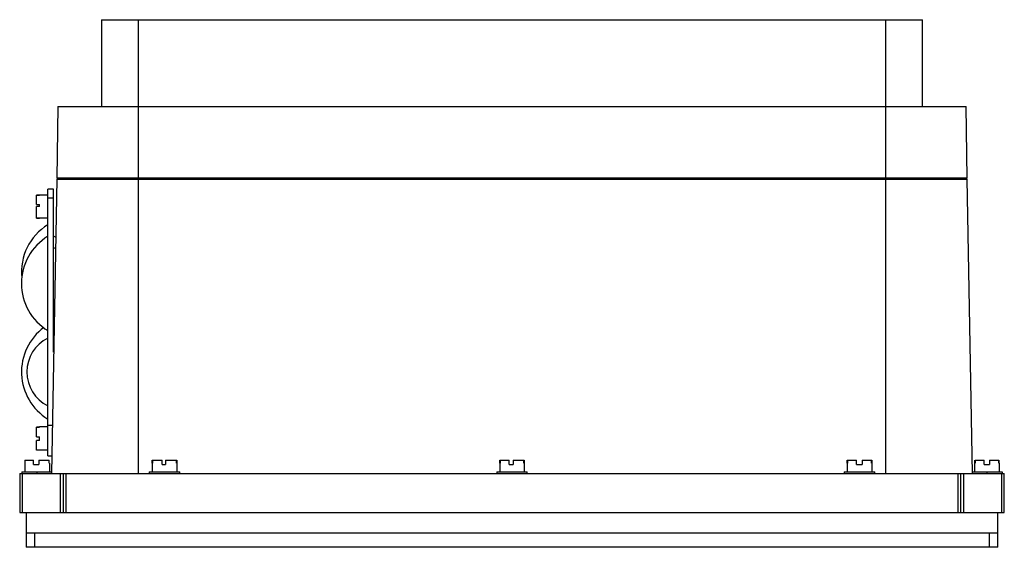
# Model space of a CAD drawing. Header units: millimetres. Extents: x 49 to 389, y 213 to 395.
import ezdxf

# ---------------------------------------------------------------- set-up
doc = ezdxf.new("R2010")
doc.units = ezdxf.units.MM
doc.header["$LTSCALE"] = 39.621752
doc.layers.get('0').update_dxf_attribs({"linetype": 'CONTINUOUS'})

msp = doc.modelspace()

# ---------------------------------------------------------------- linework, layer by layer
at = {"color": 7, "linetype": 'Continuous'}
for p, q in [((76.83, 394.92), (76.83, 364.92)), ((76.83, 394.92), (360.39, 394.92)), ((89.61, 364.92), (89.61, 394.92)), ((347.61, 394.92), (347.61, 364.92)), ((360.39, 364.92), (360.39, 394.92)), ((61.83, 364.92), (61.4, 340.22)), ((61.83, 364.92), (375.39, 364.92)), ((89.61, 238.42), (89.61, 364.92)), ((347.61, 364.92), (347.61, 238.42)), ((375.82, 340.22), (375.39, 364.92)), ((375.82, 340.22), (61.4, 340.22)), ((64.39, 340.22), (64.38, 339.92)), ((217.36, 340.22), (217.36, 339.92)), ((219.86, 340.22), (219.86, 339.92)), ((372.84, 339.92), (372.83, 340.22)), ((61.38, 339.92), (59.61, 238.42)), ((61.38, 339.92), (375.84, 339.92)), ((377.61, 238.42), (375.84, 339.92)), ((54.44, 331.22), (54.44, 334.38)), ((55.44, 334.38), (54.44, 334.38)), ((54.44, 334.34), (55.44, 334.34)), ((55.44, 334.31), (54.44, 334.31)), ((55.44, 334.31), (55.44, 334.42)), ((58.34, 334.42), (55.44, 334.42)), ((58.34, 244.42), (58.34, 336.42)), ((60.34, 336.42), (58.34, 336.42)), ((58.34, 333.42), (60.34, 333.42)), ((60.34, 280.24), (60.34, 336.42)), ((54.44, 331.22), (55.44, 331.22)), ((54.44, 326.45), (54.44, 330.44)), ((55.44, 330.44), (54.44, 330.44)), ((55.44, 330.44), (55.44, 331.22)), ((54.44, 326.52), (55.44, 326.52)), ((55.44, 326.5), (54.44, 326.5)), ((54.44, 326.45), (55.44, 326.45)), ((55.44, 326.42), (55.44, 326.52)), ((58.34, 326.42), (55.44, 326.42)), ((61.03, 319.95), (60.34, 320.21)), ((60.96, 315.98), (60.34, 316.21)), ((60.54, 291.7), (60.34, 291.63)), ((60.44, 285.67), (60.34, 285.71)), ((54.44, 251.02), (54.44, 254.37)), ((54.44, 254.37), (55.44, 254.37)), ((55.44, 254.31), (54.44, 254.31)), ((55.44, 254.31), (55.44, 254.42)), ((58.34, 254.42), (55.44, 254.42)), ((59.9, 254.92), (58.34, 254.92)), ((54.44, 251.02), (55.44, 251.02)), ((54.44, 246.46), (54.44, 249.81)), ((55.44, 249.81), (54.44, 249.81)), ((55.44, 249.81), (55.44, 251.02)), ((54.44, 246.52), (55.44, 246.52)), ((55.44, 246.46), (54.44, 246.46)), ((55.44, 246.42), (55.44, 246.52)), ((58.34, 246.42), (55.44, 246.42)), ((50.36, 241.92), (50.36, 238.92)), ((50.36, 241.92), (50.44, 241.92)), ((50.44, 242.92), (50.44, 241.92)), ((50.44, 242.92), (53.43, 242.92)), ((50.49, 241.92), (50.49, 242.92)), ((53.43, 241.42), (53.43, 242.92)), ((53.43, 241.42), (55.18, 241.42)), ((55.18, 242.92), (55.18, 241.42)), ((55.18, 242.92), (58.78, 242.92)), ((58.34, 244.42), (59.72, 244.42)), ((58.73, 242.92), (58.73, 241.92)), ((58.78, 241.92), (58.78, 242.92)), ((58.78, 241.92), (58.86, 241.92)), ((58.86, 241.92), (58.86, 238.92)), ((94.36, 241.92), (94.36, 238.92)), ((94.36, 241.92), (94.45, 241.92)), ((94.39, 241.92), (94.39, 242.92)), ((94.39, 242.92), (97.86, 242.92)), ((94.45, 242.92), (94.45, 241.92)), ((97.86, 241.42), (97.86, 242.92)), ((97.86, 241.42), (98.95, 241.42)), ((98.95, 242.92), (98.95, 241.42)), ((98.95, 242.92), (102.83, 242.92)), ((102.77, 241.92), (102.77, 242.92)), ((102.77, 241.92), (102.86, 241.92)), ((102.83, 242.92), (102.83, 241.92)), ((102.86, 241.92), (102.86, 238.92)), ((214.36, 241.92), (214.52, 241.92)), ((214.36, 241.92), (214.36, 238.92)), ((214.39, 242.92), (217.63, 242.92)), ((214.39, 241.92), (214.39, 242.92)), ((214.52, 242.92), (214.52, 241.92)), ((217.63, 241.42), (217.63, 242.92)), ((217.63, 241.42), (218.99, 241.42)), ((218.99, 242.92), (222.83, 242.92)), ((218.99, 242.92), (218.99, 241.42)), ((222.7, 241.92), (222.7, 242.92)), ((222.7, 241.92), (222.86, 241.92)), ((222.83, 242.92), (222.83, 241.92)), ((222.86, 241.92), (222.86, 238.92)), ((334.36, 241.92), (334.5, 241.92)), ((334.36, 241.92), (334.36, 238.92)), ((334.39, 242.92), (337.62, 242.92)), ((334.39, 241.92), (334.39, 242.92)), ((334.5, 242.92), (334.5, 241.92)), ((337.62, 241.42), (337.62, 242.92)), ((337.62, 241.42), (339.57, 241.42)), ((339.57, 242.92), (342.83, 242.92)), ((339.57, 242.92), (339.57, 241.42)), ((342.73, 241.92), (342.73, 242.92)), ((342.73, 241.92), (342.86, 241.92)), ((342.83, 242.92), (342.83, 241.92)), ((342.86, 241.92), (342.86, 238.92)), ((378.36, 241.92), (378.51, 241.92)), ((378.36, 241.92), (378.36, 238.92)), ((378.49, 241.92), (378.49, 242.92)), ((378.51, 242.92), (381.69, 242.92)), ((378.51, 242.92), (378.51, 241.92)), ((381.69, 241.42), (381.69, 242.92)), ((381.69, 241.42), (383.44, 241.42)), ((383.44, 242.92), (386.71, 242.92)), ((383.44, 242.92), (383.44, 241.42)), ((386.71, 241.92), (386.71, 242.92)), ((386.71, 241.92), (386.86, 241.92)), ((386.73, 242.92), (386.73, 241.92)), ((386.86, 241.92), (386.86, 238.92)), ((48.61, 238.42), (48.61, 224.92)), ((48.61, 238.42), (388.61, 238.42)), ((49.36, 238.92), (49.36, 238.42)), ((49.36, 238.92), (59.62, 238.92)), ((49.61, 224.92), (49.61, 238.42)), ((54.61, 238.42), (54.61, 238.92)), ((62.61, 238.42), (62.61, 224.92)), ((63.61, 238.42), (63.61, 224.92)), ((64.61, 224.92), (64.61, 238.42)), ((93.36, 238.92), (93.36, 238.42)), ((93.36, 238.92), (103.86, 238.92)), ((103.86, 238.42), (103.86, 238.92)), ((213.36, 238.92), (223.86, 238.92)), ((213.36, 238.92), (213.36, 238.42)), ((223.86, 238.42), (223.86, 238.92)), ((333.36, 238.92), (343.86, 238.92)), ((333.36, 238.92), (333.36, 238.42)), ((343.86, 238.42), (343.86, 238.92)), ((372.61, 238.42), (372.61, 224.92)), ((373.61, 224.92), (373.61, 238.42)), ((374.61, 224.92), (374.61, 238.42)), ((377.6, 238.92), (387.86, 238.92)), ((382.61, 238.92), (382.61, 238.42)), ((387.61, 238.42), (387.61, 224.92)), ((387.86, 238.92), (387.86, 238.42)), ((388.61, 224.92), (388.61, 238.42)), ((48.61, 224.92), (388.61, 224.92)), ((50.81, 224.92), (50.81, 212.92)), ((386.41, 212.92), (386.41, 224.92)), ((50.81, 217.92), (386.41, 217.92)), ((53.81, 212.92), (53.81, 217.92)), ((383.41, 217.92), (383.41, 212.92)), ((386.41, 212.92), (50.81, 212.92))]:
    msp.add_line(p, q, dxfattribs=at)
for centre, radius, start, end in [((68.3, 307.92), 19.08, 121.4756, 186.0731), ((68.3, 303.92), 19.08, 121.4756, 238.5244), ((68.3, 273.42), 19.08, 126.373, 238.5244), ((64.15, 273.42), 13.05, 116.4382, 243.5618)]:
    msp.add_arc(centre, radius, start, end, dxfattribs=at)

doc.saveas('drawing.dxf')
